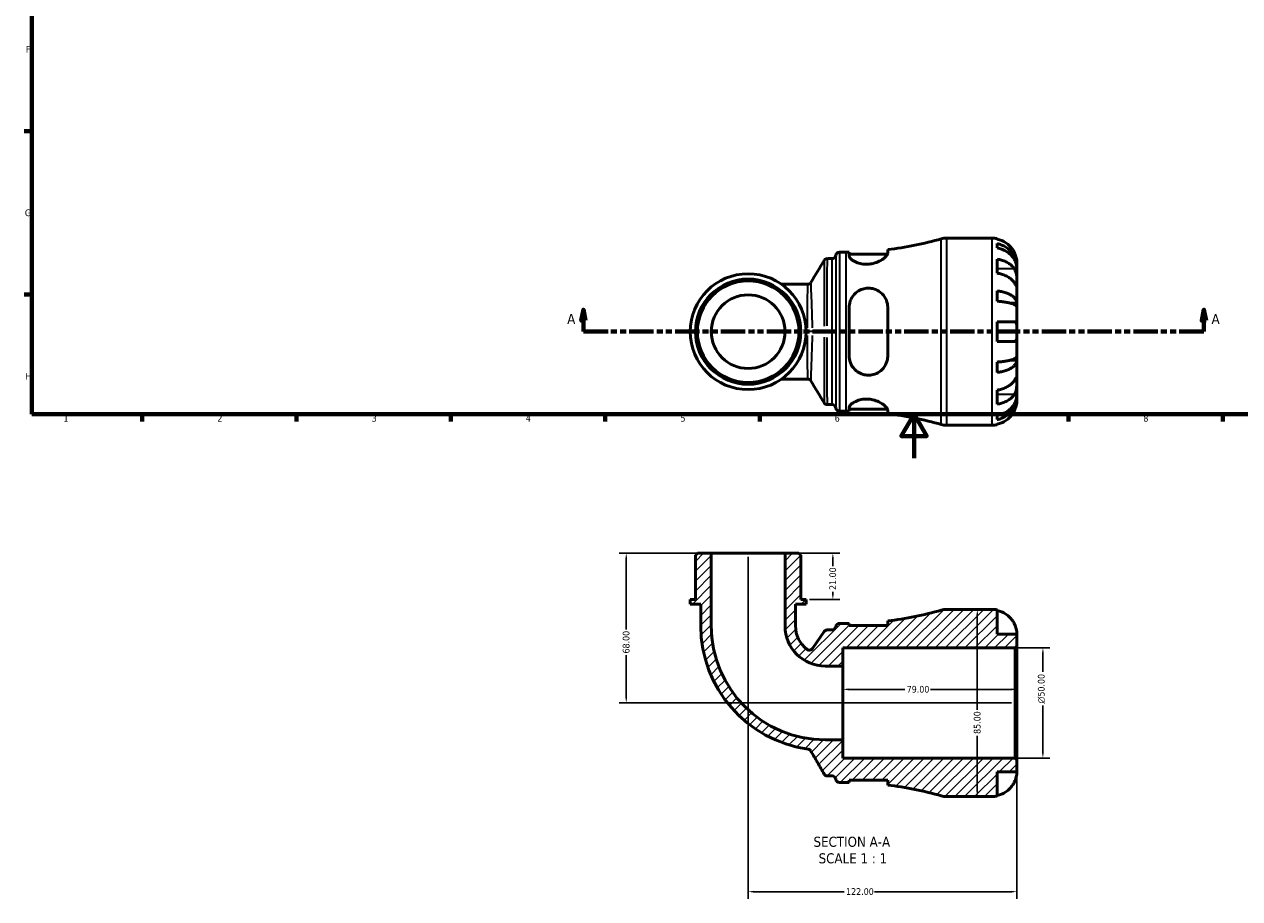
# Model space of a CAD drawing. Header units: millimetres. Extents: x 0 to 902, y -200 to 594.
# Tile 1 of 5: x 17 to 568, y -200 to 197. Entities that reach past the tile are written whole.
import ezdxf

# ---------------------------------------------------------------- set-up
doc = ezdxf.new("R2010")
doc.units = ezdxf.units.MM
doc.linetypes.add('DOUBLE_DASH_CHAIN', pattern=[1.2403, 0.6614, -0.0827, 0.1654, -0.0827, 0.1654, -0.0827])
for name, color, linetype, lineweight in [('Border (ANSI)', 7, 'Continuous', 70), ('Dimension (ANSI)', 7, 'Continuous', 25), ('Hatch (ANSI)', 7, 'Continuous', 18), ('Section Line (ANSI)', 7, 'DOUBLE_DASH_CHAIN', 70), ('Symbol (ANSI)', 7, 'Continuous', 25), ('Visible (ANSI)', 7, 'Continuous', 50), ('Visible Narrow (ANSI)', 7, 'Continuous', 35)]:
    doc.layers.add(name, color=color, linetype=linetype, lineweight=lineweight)
doc.styles.add('Label Text (ANSI)', font='tahoma.ttf')
doc.styles.add('Note Text (ANSI)', font='tahoma.ttf')
doc.dimstyles.new('Default - mm (ANSI)', dxfattribs={"dimtxt": 3.048, "dimasz": 2.5, "dimexe": 3.175, "dimexo": 1.6002, "dimgap": 0.8, "dimtad": 0, "dimtoh": 1, "dimrnd": 1e-08, "dimzin": 4, "dimdsep": 46, "dimtxsty": 'Note Text (ANSI)', "dimcen": 0.09, "dimdle": 10, "dimclrd": 256, "dimclre": 256, "dimclrt": 230, "dimadec": 1, "dimazin": 1, "dimtfac": 1, "dimtofl": 0, "dimtmove": 0, "dimatfit": 3, "dimfxl": 1, "dimtolj": 1, "dimtzin": 4, "dimlwd": -1, "dimlwe": -1, "dimarcsym": 0})

# ---------------------------------------------------------------- blocks, each defined once
blk = doc.blocks.new('Borders Default Border')
at = {"layer": 'Border (ANSI)'}
for p, q in [((20, 148.5), (16.55, 148.5)), ((20, 74.25), (16.55, 74.25)), ((70.08, 20), (70.08, 16.55)), ((140.17, 20), (140.17, 16.55)), ((210.25, 20), (210.25, 16.55)), ((280.33, 20), (280.33, 16.55)), ((350.42, 20), (350.42, 16.55)), ((490.58, 20), (490.58, 16.55)), ((560.67, 20), (560.67, 16.55))]:
    blk.add_line(p, q, dxfattribs=at)
at = {"layer": 'Border (ANSI)', "flags": 128}
for points in [[(20, 20), (20, 574), (821, 574), (821, 20), (20, 20)], [(420.5, 0), (420.5, 20), (414.73, 10), (426.27, 10), (420.5, 20)]]:
    blk.add_lwpolyline(points, dxfattribs=at)
at = {"layer": 'Border (ANSI)', "color": 230, "true_color": 0xff0080, "char_height": 3.05, "attachment_point": 7, "style": 'Note Text (ANSI)'}
for s, insert in [('F', (17.29, 184.1)), ('G', (16.81, 109.79)), ('H', (16.97, 35.6)), ('1', (34.35, 16.55)), ('2', (104.2, 16.55)), ('3', (174.26, 16.49)), ('4', (244.23, 16.55)), ('5', (314.48, 16.49)), ('6', (384.49, 16.49)), ('7', (454.6, 16.55)), ('8', (524.63, 16.48))]:
    blk.add_mtext(s, dxfattribs=dict(at, insert=insert))
blk = doc.blocks.new('2dTransSection0')
at = {"layer": 'Section Line (ANSI)', "linetype": 'Continuous'}
for p, q in [((270.38, 67.4), (269.38, 62.4)), ((270.38, 62.4), (270.38, 67.4)), ((271.38, 62.4), (270.38, 67.4)), ((552.1, 67.4), (551.1, 62.4)), ((552.1, 62.4), (552.1, 67.4)), ((553.1, 62.4), (552.1, 67.4)), ((269.38, 62.4), (271.38, 62.4)), ((270.38, 57.4), (270.38, 62.4)), ((551.1, 62.4), (553.1, 62.4)), ((552.1, 57.4), (552.1, 62.4)), ((270.38, 57.4), (281.59, 57.4)), ((540.89, 57.4), (552.1, 57.4))]:
    blk.add_line(p, q, dxfattribs=at)
at = {"layer": 'Section Line (ANSI)', "linetype": 'DOUBLE_DASH_CHAIN', "ltscale": 16.776981}
blk.add_line((270.38, 57.4), (552.1, 57.4), dxfattribs=at)
at = {"layer": 'Section Line (ANSI)', "linetype": 'Continuous', "flags": 128}
for points in [[(271.38, 62.4), (270.38, 67.4), (269.38, 62.4), (271.38, 62.4)], [(553.1, 62.4), (552.1, 67.4), (551.1, 62.4), (553.1, 62.4)]]:
    blk.add_lwpolyline(points, dxfattribs=at)
at = {"layer": 'Section Line (ANSI)'}
for points in [[(271.38, 62.4), (270.38, 67.4), (269.38, 62.4), (271.38, 62.4)], [(553.1, 62.4), (552.1, 67.4), (551.1, 62.4), (553.1, 62.4)]]:
    blk.add_solid(points, dxfattribs=at)
at = {"layer": 'Section Line (ANSI)', "char_height": 4.57, "attachment_point": 7, "style": 'Label Text (ANSI)'}
for insert in [(263.02, 60.9), (555.57, 60.9)]:
    blk.add_mtext('A', dxfattribs=dict(at, insert=insert))
blk = doc.blocks.new('*D7')
at = {"layer": 'Defpoints', "color": 0, "transparency": 16777216}
for p in [(466.34, -86.2), (479.01, -86.2), (466.34, -136.2)]:
    blk.add_point(p, dxfattribs=at)
at = {"layer": 'Dimension (ANSI)', "transparency": 16777216}
for p, q in [((467.94, -86.2), (482.19, -86.2)), ((479.01, -88.7), (479.01, -97.13)), ((479.01, -133.7), (479.01, -112.28)), ((467.94, -136.2), (482.19, -136.2))]:
    blk.add_line(p, q, dxfattribs=at)
for points in [[(478.6, -88.7), (479.43, -88.7), (479.01, -86.2)], [(478.6, -133.7), (479.43, -133.7), (479.01, -136.2)]]:
    blk.add_solid(points, dxfattribs=at)
at = {"layer": 'Dimension (ANSI)', "color": 230, "true_color": 0xff0080, "transparency": 16777216, "insert": (476.72, -111.48), "char_height": 3.048, "attachment_point": 1, "rotation": 90, "style": 'Note Text (ANSI)'}
blk.add_mtext('\\A1;\\fAIGDT|b0|i0;\\H3.0480;\\ln\\fTahoma|b0|i0;\\H3.0480;50.00', dxfattribs=at)
blk = doc.blocks.new('*D8')
at = {"layer": 'Defpoints', "color": 0, "transparency": 16777216}
for p in [(388.19, -105.03), (388.19, -111.2), (467.19, -111.2)]:
    blk.add_point(p, dxfattribs=at)
at = {"layer": 'Dimension (ANSI)', "transparency": 16777216}
for p, q in [((390.69, -105.03), (416.37, -105.03)), ((464.69, -105.03), (428.02, -105.03))]:
    blk.add_line(p, q, dxfattribs=at)
for points in [[(390.69, -104.61), (390.69, -105.45), (388.19, -105.03)], [(464.69, -104.61), (464.69, -105.45), (467.19, -105.03)]]:
    blk.add_solid(points, dxfattribs=at)
at = {"layer": 'Dimension (ANSI)', "color": 230, "true_color": 0xff0080, "transparency": 16777216, "insert": (417.17, -103.44), "char_height": 3.048, "attachment_point": 1, "style": 'Note Text (ANSI)'}
blk.add_mtext('\\A1;79.00', dxfattribs=at)
blk = doc.blocks.new('*D9')
at = {"layer": 'Defpoints', "color": 0, "transparency": 16777216}
for p in [(449.23, -68.7), (449.23, -153.7), (449.23, -153.7)]:
    blk.add_point(p, dxfattribs=at)
at = {"layer": 'Dimension (ANSI)', "transparency": 16777216}
for p, q in [((449.23, -71.2), (449.23, -114.35)), ((449.23, -151.2), (449.23, -126.05))]:
    blk.add_line(p, q, dxfattribs=at)
for points in [[(448.81, -71.2), (449.64, -71.2), (449.23, -68.7)], [(448.81, -151.2), (449.64, -151.2), (449.23, -153.7)]]:
    blk.add_solid(points, dxfattribs=at)
at = {"layer": 'Dimension (ANSI)', "color": 230, "true_color": 0xff0080, "transparency": 16777216, "insert": (447.63, -125.25), "char_height": 3.048, "attachment_point": 1, "rotation": 90, "style": 'Note Text (ANSI)'}
blk.add_mtext('\\A1;85.00', dxfattribs=at)
blk = doc.blocks.new('*D10')
at = {"layer": 'Defpoints', "color": 0, "transparency": 16777216}
for p in [(361.92, -43.2), (371.49, -64.2), (383.65, -64.2)]:
    blk.add_point(p, dxfattribs=at)
at = {"layer": 'Dimension (ANSI)', "transparency": 16777216}
for p, q in [((363.52, -43.2), (386.83, -43.2)), ((383.65, -45.7), (383.65, -49.08)), ((373.09, -64.2), (386.83, -64.2)), ((383.65, -61.7), (383.65, -60.71))]:
    blk.add_line(p, q, dxfattribs=at)
for points in [[(383.23, -45.7), (384.07, -45.7), (383.65, -43.2)], [(383.23, -61.7), (384.07, -61.7), (383.65, -64.2)]]:
    blk.add_solid(points, dxfattribs=at)
at = {"layer": 'Dimension (ANSI)', "color": 230, "true_color": 0xff0080, "transparency": 16777216, "insert": (382.06, -59.91), "char_height": 3.048, "attachment_point": 1, "rotation": 90, "style": 'Note Text (ANSI)'}
blk.add_mtext('\\A1;21.00', dxfattribs=at)
blk = doc.blocks.new('*D11')
at = {"layer": 'Defpoints', "color": 0, "transparency": 16777216}
for p in [(328.46, -43.2), (289.84, -111.2), (466.34, -111.2)]:
    blk.add_point(p, dxfattribs=at)
at = {"layer": 'Dimension (ANSI)', "transparency": 16777216}
for p, q in [((326.86, -43.2), (286.67, -43.2)), ((289.84, -45.7), (289.84, -77.86)), ((289.84, -108.7), (289.84, -89.54)), ((464.74, -111.2), (286.67, -111.2))]:
    blk.add_line(p, q, dxfattribs=at)
for points in [[(289.43, -45.7), (290.26, -45.7), (289.84, -43.2)], [(289.43, -108.7), (290.26, -108.7), (289.84, -111.2)]]:
    blk.add_solid(points, dxfattribs=at)
at = {"layer": 'Dimension (ANSI)', "color": 230, "true_color": 0xff0080, "transparency": 16777216, "insert": (288.25, -88.74), "char_height": 3.048, "attachment_point": 1, "rotation": 90, "style": 'Note Text (ANSI)'}
blk.add_mtext('\\A1;68.00', dxfattribs=at)
blk = doc.blocks.new('*D12')
at = {"layer": 'Defpoints', "color": 0, "transparency": 16777216}
for p in [(345.19, -43.2), (467.19, -137.05), (345.19, -196.9)]:
    blk.add_point(p, dxfattribs=at)
at = {"layer": 'Dimension (ANSI)', "transparency": 16777216}
for p, q in [((345.19, -44.8), (345.19, -200.08)), ((467.19, -138.65), (467.19, -200.08)), ((347.69, -196.9), (388.85, -196.9)), ((464.69, -196.9), (402.53, -196.9))]:
    blk.add_line(p, q, dxfattribs=at)
for points in [[(347.69, -196.48), (347.69, -197.32), (345.19, -196.9)], [(464.69, -196.48), (464.69, -197.32), (467.19, -196.9)]]:
    blk.add_solid(points, dxfattribs=at)
at = {"layer": 'Dimension (ANSI)', "color": 230, "true_color": 0xff0080, "transparency": 16777216, "insert": (389.65, -195.31), "char_height": 3.048, "attachment_point": 1, "style": 'Note Text (ANSI)'}
blk.add_mtext('\\A1;122.00', dxfattribs=at)

msp = doc.modelspace()

# ---------------------------------------------------------------- hatches: boundary and pattern name
at = {"layer": 'Hatch (ANSI)'}
h = msp.add_hatch(dxfattribs=at)
h.set_pattern_fill('ANSI31', color=256, scale=25.4, style=0)
h.set_pattern_definition([(45, (0, 0), (-2.245064, 2.245064), [])])
edge = h.paths.add_edge_path()
edge.add_ellipse((435.219, -145.204), major_axis=(-2.334, -8.173), ratio=1, start_angle=0, end_angle=15.93493)
edge.add_line((435.219, -153.704), (455.943, -153.704))
edge.add_ellipse((455.943, -142.454), major_axis=(0, -11.25), ratio=1, start_angle=0, end_angle=11.53696)
edge.add_line((458.193, -153.477), (458.193, -142.454))
edge.add_line((458.193, -142.454), (467.193, -142.454))
edge.add_line((467.193, -142.454), (467.193, -137.054))
edge.add_line((467.193, -137.054), (466.343, -136.204))
edge.add_line((466.343, -136.204), (388.193, -136.204))
edge.add_line((388.193, -136.204), (388.193, -127.935))
edge.add_line((388.193, -127.935), (380.191, -127.935))
edge.add_ellipse((380.191, -76.206), major_axis=(0, -51.729), ratio=1, start_angle=270, end_angle=360, ccw=False)
edge.add_line((328.462, -76.206), (328.462, -43.204))
edge.add_line((328.462, -43.204), (322.142, -43.204))
edge.add_line((322.142, -43.204), (321.292, -44.054))
edge.add_line((321.292, -44.054), (321.292, -64.204))
edge.add_line((321.292, -64.204), (318.902, -64.204))
edge.add_line((318.902, -64.204), (318.902, -66.304))
edge.add_line((318.902, -66.304), (323.682, -66.304))
edge.add_line((323.682, -66.304), (323.682, -76.206))
edge.add_ellipse((380.191, -76.206), major_axis=(-56.509, 0), ratio=1, start_angle=0, end_angle=82.0789)
edge.add_spline(control_points=[(372.403, -132.176), (372.549, -132.196), (372.692, -132.236), (372.964, -132.35), (373.092, -132.424), (373.384, -132.65), (373.531, -132.818), (373.641, -133.01)], knot_values=[-0.1548536, -0.1548536, -0.1548536, -0.1548536, -0.1106316, -0.1106316, -0.0664096, -0.0664096, 0, 0, 0, 0], degree=3, periodic=0)
edge.add_line((373.641, -133.01), (379.7, -143.504))
edge.add_spline(control_points=[(379.7, -143.504), (379.794, -143.666), (379.913, -143.811), (380.194, -144.057), (380.354, -144.156), (380.732, -144.311), (380.951, -144.354), (381.172, -144.354)], knot_values=[-0.1784834, -0.1784834, -0.1784834, -0.1784834, -0.1224465, -0.1224465, -0.0664096, -0.0664096, 0, 0, 0, 0], degree=3, periodic=0)
edge.add_line((381.172, -144.354), (383.258, -144.354))
edge.add_ellipse((383.258, -146.054), major_axis=(0, 1.7), ratio=1, start_angle=277.18076, end_angle=360, ccw=False)
edge.add_ellipse((386.631, -145.629), major_axis=(-1.687, -0.213), ratio=1, start_angle=0, end_angle=82.81924)
edge.add_line((386.631, -147.329), (389.671, -147.329))
edge.add_ellipse((389.671, -304.733), major_axis=(0, 157.404), ratio=1, start_angle=359.49585, end_angle=360, ccw=False)
edge.add_line((391.056, -147.335), (391.056, -146.329))
edge.add_line((391.056, -146.329), (408.556, -146.329))
edge.add_line((408.556, -146.329), (408.556, -148.466))
edge.add_ellipse((389.671, -304.733), major_axis=(18.885, 156.267), ratio=1, start_angle=350.95591, end_angle=360, ccw=False)
edge = h.paths.add_edge_path()
edge.add_ellipse((435.219, -77.204), major_axis=(0, 8.5), ratio=1, start_angle=0, end_angle=15.93493)
edge.add_ellipse((389.671, 82.325), major_axis=(43.214, -151.355), ratio=1, start_angle=350.95591, end_angle=360, ccw=False)
edge.add_line((408.556, -73.942), (408.556, -76.079))
edge.add_line((408.556, -76.079), (391.056, -76.079))
edge.add_line((391.056, -76.079), (391.056, -75.073))
edge.add_ellipse((389.671, 82.325), major_axis=(1.385, -157.398), ratio=1, start_angle=359.49585, end_angle=360, ccw=False)
edge.add_line((389.671, -75.079), (386.631, -75.079))
edge.add_ellipse((386.631, -76.779), major_axis=(0, 1.7), ratio=1, start_angle=0, end_angle=82.81924)
edge.add_ellipse((383.258, -76.354), major_axis=(1.687, -0.213), ratio=1, start_angle=277.18076, end_angle=360, ccw=False)
edge.add_line((383.258, -78.054), (381.086, -78.054))
edge.add_ellipse((381.086, -79.754), major_axis=(0, 1.7), ratio=1, start_angle=0, end_angle=55.55118)
edge.add_line((379.684, -78.792), (374.396, -86.502))
edge.add_ellipse((372.994, -85.54), major_axis=(1.402, -0.962), ratio=1, start_angle=266.81459, end_angle=360, ccw=False)
edge.add_ellipse((380.191, -76.206), major_axis=(-8.235, -10.68), ratio=1, start_angle=307.63424, end_angle=360, ccw=False)
edge.add_line((366.705, -76.206), (366.705, -66.304))
edge.add_line((366.705, -66.304), (371.485, -66.304))
edge.add_line((371.485, -66.304), (371.485, -64.204))
edge.add_line((371.485, -64.204), (369.095, -64.204))
edge.add_line((369.095, -64.204), (369.095, -44.054))
edge.add_line((369.095, -44.054), (368.245, -43.204))
edge.add_line((368.245, -43.204), (361.924, -43.204))
edge.add_line((361.924, -43.204), (361.924, -76.206))
edge.add_ellipse((380.191, -76.206), major_axis=(-18.266, 0), ratio=1, start_angle=0, end_angle=90)
edge.add_line((380.191, -94.473), (388.193, -94.473))
edge.add_line((388.193, -94.473), (388.193, -86.204))
edge.add_line((388.193, -86.204), (466.343, -86.204))
edge.add_line((466.343, -86.204), (467.193, -85.354))
edge.add_line((467.193, -85.354), (467.193, -79.954))
edge.add_line((467.193, -79.954), (458.193, -79.954))
edge.add_line((458.193, -79.954), (458.193, -68.931))
edge.add_ellipse((455.943, -79.954), major_axis=(2.25, 11.023), ratio=1, start_angle=0, end_angle=11.53696)
edge.add_line((455.943, -68.704), (435.219, -68.704))

# ---------------------------------------------------------------- linework, layer by layer
at = {"layer": 'Visible (ANSI)'}
for p, q in [((435.219, 99.901), (455.943, 99.901)), ((458.193, 99.674), (458.193, 99.433)), ((408.556, 93.002), (408.556, 94.663)), ((458.193, 97.358), (458.193, 95.413)), ((381.154, 90.551), (383.258, 90.551)), ((386.631, 93.526), (389.671, 93.526)), ((391.056, 93.532), (391.056, 91.817)), ((391.056, 92.526), (408.444, 92.526)), ((458.193, 90.304), (458.193, 83.94)), ((467.193, 86.64), (467.193, 88.651)), ((467.193, 86.64), (467.159, 86.64)), ((467.193, 85.875), (467.193, 86.64)), ((467.193, 79.498), (467.193, 85.875)), ((372.248, 78.912), (360.31, 78.912)), ((467.193, 70.278), (467.193, 79.498)), ((458.193, 75.896), (458.193, 71.202)), ((391.056, 68.401), (391.056, 46.401)), ((408.556, 46.401), (408.556, 68.401)), ((467.193, 70.278), (464.465, 70.278)), ((467.193, 68.43), (467.193, 70.278)), ((467.193, 57.401), (467.193, 68.43)), ((458.193, 61.901), (458.193, 52.901)), ((467.193, 46.372), (467.193, 57.401)), ((467.193, 44.524), (464.465, 44.524)), ((467.193, 44.524), (467.193, 46.372)), ((467.193, 35.304), (467.193, 44.524)), ((458.193, 43.6), (458.193, 38.906)), ((360.31, 35.89), (372.248, 35.89)), ((467.193, 28.927), (467.193, 35.304)), ((458.193, 30.861), (458.193, 24.498)), ((467.193, 28.162), (467.159, 28.162)), ((467.193, 28.162), (467.193, 28.927)), ((467.193, 26.151), (467.193, 28.162)), ((381.154, 24.251), (383.258, 24.251)), ((391.056, 22.985), (391.056, 21.27)), ((391.056, 22.276), (408.444, 22.276)), ((386.631, 21.276), (389.671, 21.276)), ((408.556, 20.139), (408.556, 21.8)), ((458.193, 19.389), (458.193, 17.444)), ((435.219, 14.901), (455.943, 14.901)), ((458.193, 15.368), (458.193, 15.128)), ((322.142, -43.204), (321.292, -44.054)), ((321.292, -44.054), (321.292, -64.204)), ((328.462, -43.204), (322.142, -43.204)), ((328.462, -76.206), (328.462, -43.204)), ((361.924, -43.204), (328.462, -43.204)), ((368.245, -43.204), (361.924, -43.204)), ((361.924, -43.204), (361.924, -76.206)), ((369.095, -44.054), (368.245, -43.204)), ((369.095, -64.204), (369.095, -44.054)), ((321.292, -64.204), (318.902, -64.204)), ((318.902, -64.204), (318.902, -66.304)), ((371.485, -64.204), (369.095, -64.204)), ((371.485, -66.304), (371.485, -64.204)), ((318.902, -66.304), (323.682, -66.304)), ((323.682, -66.304), (323.682, -76.206)), ((366.705, -76.206), (366.705, -66.304)), ((366.705, -66.304), (371.485, -66.304)), ((455.943, -68.704), (435.219, -68.704)), ((458.193, -79.954), (458.193, -68.931)), ((389.671, -75.079), (386.631, -75.079)), ((391.056, -76.079), (391.056, -75.073)), ((408.556, -76.079), (391.056, -76.079)), ((408.556, -73.942), (408.556, -76.079)), ((379.684, -78.792), (374.396, -86.502)), ((383.258, -78.054), (381.086, -78.054)), ((467.193, -79.954), (458.193, -79.954)), ((467.193, -85.354), (467.193, -79.954)), ((388.193, -94.473), (388.193, -86.204)), ((388.193, -86.204), (466.343, -86.204)), ((466.343, -86.204), (467.193, -85.354)), ((466.343, -86.204), (466.343, -136.204)), ((467.193, -137.054), (467.193, -85.354)), ((380.191, -94.473), (388.193, -94.473)), ((388.193, -127.935), (388.193, -94.473)), ((388.193, -127.935), (380.191, -127.935)), ((388.193, -136.204), (388.193, -127.935)), ((466.343, -136.204), (388.193, -136.204)), ((467.193, -137.054), (466.343, -136.204)), ((467.193, -142.454), (467.193, -137.054)), ((458.193, -153.477), (458.193, -142.454)), ((458.193, -142.454), (467.193, -142.454)), ((381.172, -144.354), (383.258, -144.354)), ((386.631, -147.329), (389.671, -147.329)), ((391.056, -147.335), (391.056, -146.329)), ((391.056, -146.329), (408.556, -146.329)), ((408.556, -146.329), (408.556, -148.466)), ((435.219, -153.704), (455.943, -153.704))]:
    msp.add_line(p, q, dxfattribs=at)
for radius in [26.292, 23.901, 23.052, 16.731]:
    msp.add_circle((345.193, 57.401), radius, dxfattribs=at)
for centre, radius, start, end in [((389.671, 250.93), 157.404, 276.89084, 285.93493), ((435.219, 91.401), 8.5, 90, 105.93493), ((455.943, 88.651), 11.25, 78.46304, 90), ((383.258, 92.251), 1.7, 270, 352.81924), ((386.631, 91.826), 1.7, 90, 172.81924), ((389.671, 250.93), 157.404, 270, 270.50415), ((383.258, 22.551), 1.7, 7.18076, 90), ((386.631, 22.976), 1.7, 187.18076, 270), ((389.671, -136.128), 157.404, 89.49585, 90), ((389.671, -136.128), 157.404, 74.06507, 83.10916), ((435.219, 23.401), 8.5, 254.06507, 270), ((455.943, 26.151), 11.25, 270, 281.53696), ((389.671, 82.325), 157.404, 276.89084, 285.93493), ((435.219, -77.204), 8.5, 90, 105.93493), ((455.943, -79.954), 11.25, 78.46304, 90), ((380.191, -76.206), 56.509, 180, 262.0789), ((380.191, -76.206), 51.729, 180, 270), ((380.191, -76.206), 18.266, 180, 270), ((380.191, -76.206), 13.486, 180, 232.36576), ((383.258, -76.354), 1.7, 270, 352.81924), ((386.631, -76.779), 1.7, 90, 172.81924), ((389.671, 82.325), 157.404, 270, 270.50415), ((381.086, -79.754), 1.7, 90, 145.55118), ((372.994, -85.54), 1.7, 232.36576, 325.55118), ((383.258, -146.054), 1.7, 7.18076, 90), ((386.631, -145.629), 1.7, 187.18076, 270), ((389.671, -304.733), 157.404, 89.49585, 90), ((389.671, -304.733), 157.404, 74.06507, 83.10916), ((435.219, -145.204), 8.5, 254.06507, 270), ((455.943, -142.454), 11.25, 270, 281.53696)]:
    msp.add_arc(centre, radius, start, end, dxfattribs=at)
for points, knots in [([(466.126, 93.151), (465.893, 93.651), (465.61, 94.159), (464.868, 95.276), (464.379, 95.864), (463.396, 96.851), (462.812, 97.34), (461.554, 98.184), (460.88, 98.539), (459.616, 99.064), (458.913, 99.286), (458.193, 99.433)], [5.50227189, 5.50227189, 5.50227189, 5.50227189, 5.66172607, 5.66172607, 5.87111315, 5.87111315, 6.07951382, 6.07951382, 6.28791448, 6.28791448, 6.49007585, 6.49007585, 6.49007585, 6.49007585]), ([(458.193, 97.358), (458.915, 97.215), (459.619, 96.999), (460.884, 96.491), (461.558, 96.148), (462.817, 95.333), (463.401, 94.86), (464.384, 93.907), (464.872, 93.338), (465.714, 92.115), (466.068, 91.46), (466.601, 90.212), (466.828, 89.503), (467.125, 88.056), (467.193, 87.317), (467.193, 86.64)], [0.2134337, 0.2134337, 0.2134337, 0.2134337, 0.41601, 0.41601, 0.6243485, 0.6243485, 0.832687, 0.832687, 1.0415719, 1.0415719, 1.2504568, 1.2504568, 1.4601279, 1.4601279, 1.6697991, 1.6697991, 1.6697991, 1.6697991]), ([(467.193, 85.875), (467.193, 86.477), (467.125, 87.135), (466.828, 88.423), (466.601, 89.053), (466.068, 90.164), (465.714, 90.747), (464.872, 91.836), (464.384, 92.342), (463.401, 93.19), (462.817, 93.611), (461.558, 94.337), (460.884, 94.642), (459.619, 95.094), (458.915, 95.286), (458.193, 95.413)], [5.0161165, 5.0161165, 5.0161165, 5.0161165, 5.2257877, 5.2257877, 5.4354588, 5.4354588, 5.6443437, 5.6443437, 5.8532286, 5.8532286, 6.0615671, 6.0615671, 6.2699056, 6.2699056, 6.472482, 6.472482, 6.472482, 6.472482]), ([(381.154, 90.551), (380.973, 90.551), (380.793, 90.52), (380.472, 90.418), (380.335, 90.346), (380.113, 90.201), (380.028, 90.128), (379.891, 89.993), (379.84, 89.932), (379.757, 89.822), (379.725, 89.774), (379.698, 89.729), (379.697, 89.727), (379.696, 89.725)], [6.2831827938, 6.2831827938, 6.2831827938, 6.2831827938, 6.2834760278, 6.2834760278, 6.2837822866, 6.2837822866, 6.2840885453, 6.2840885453, 6.284394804, 6.284394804, 6.2847010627, 6.2847010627, 6.2847140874, 6.2847140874, 6.2847140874, 6.2847140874]), ([(408.556, 93.002), (408.556, 92.832), (408.504, 92.643), (408.18, 91.985), (407.72, 91.459), (406.449, 90.405), (405.649, 89.877), (403.88, 88.999), (402.941, 88.637), (401.173, 88.196), (400.394, 88.072), (398.847, 87.979), (398.103, 88.004), (396.486, 88.205), (395.653, 88.413), (393.919, 89.029), (393.093, 89.477), (391.812, 90.409), (391.369, 90.895), (391.095, 91.502), (391.056, 91.664), (391.056, 91.817)], [-3.1136676, -3.1136676, -3.1136676, -3.1136676, -2.9396666, -2.9396666, -2.5546266, -2.5546266, -2.1850693, -2.1850693, -1.8598019, -1.8598019, -1.62051, -1.62051, -1.393016, -1.393016, -1.1100651, -1.1100651, -0.7359404, -0.7359404, -0.3490752, -0.3490752, -0.1980274, -0.1980274, -0.1980274, -0.1980274]), ([(458.193, 90.304), (458.913, 90.2), (459.616, 90.043), (460.88, 89.672), (461.554, 89.421), (462.812, 88.824), (463.396, 88.478), (464.379, 87.781), (464.868, 87.364), (465.61, 86.575), (465.893, 86.216), (466.126, 85.862)], [0.21343841, 0.21343841, 0.21343841, 0.21343841, 0.41559978, 0.41559978, 0.62400044, 0.62400044, 0.8324011, 0.8324011, 1.04178819, 1.04178819, 1.20124236, 1.20124236, 1.20124236, 1.20124236]), ([(467.193, 88.651), (467.193, 88.651), (467.194, 88.705), (467.19, 88.927), (467.185, 89.106), (467.142, 89.65), (467.096, 90.049), (466.942, 90.816), (466.863, 91.142), (466.685, 91.741), (466.596, 92.006), (466.391, 92.553), (466.273, 92.832), (466.14, 93.122), (466.133, 93.137), (466.126, 93.151)], [-3.12621297, -3.12621297, -3.12621297, -3.12621297, -3.00592131, -3.00592131, -2.87295675, -2.87295675, -2.69789372, -2.69789372, -2.58338701, -2.58338701, -2.49547573, -2.49547573, -2.40310236, -2.40310236, -2.39831682, -2.39831682, -2.39831682, -2.39831682]), ([(466.126, 79.498), (465.893, 79.852), (465.61, 80.211), (464.868, 81), (464.379, 81.417), (463.396, 82.114), (462.812, 82.46), (461.554, 83.057), (460.88, 83.308), (459.616, 83.679), (458.913, 83.836), (458.193, 83.94)], [5.50227189, 5.50227189, 5.50227189, 5.50227189, 5.66172607, 5.66172607, 5.87111315, 5.87111315, 6.07951382, 6.07951382, 6.28791448, 6.28791448, 6.49007585, 6.49007585, 6.49007585, 6.49007585]), ([(466.126, 85.862), (466.185, 85.773), (466.242, 85.679), (466.418, 85.362), (466.528, 85.122), (466.728, 84.588), (466.814, 84.294), (466.988, 83.547), (467.057, 83.087), (467.158, 82.055), (467.178, 81.494), (467.196, 80.419), (467.193, 79.919), (467.193, 79.498)], [-0.72474413, -0.72474413, -0.72474413, -0.72474413, -0.68292689, -0.68292689, -0.58946764, -0.58946764, -0.49014387, -0.49014387, -0.34933517, -0.34933517, -0.17856496, -0.17856496, 0, 0, 0, 0]), ([(373.704, 79.736), (373.677, 79.692), (373.646, 79.643), (373.562, 79.533), (373.511, 79.471), (373.375, 79.337), (373.291, 79.264), (373.072, 79.12), (372.936, 79.049), (372.617, 78.944), (372.433, 78.912), (372.248, 78.912)], [1.543986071, 1.543986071, 1.543986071, 1.543986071, 1.546218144, 1.546218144, 1.548450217, 1.548450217, 1.55068229, 1.55068229, 1.552914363, 1.552914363, 1.555146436, 1.555146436, 1.555146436, 1.555146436]), ([(467.193, 79.498), (467.193, 79.257), (467.194, 79.044), (467.192, 78.67), (467.189, 78.516), (467.168, 78.25), (467.143, 78.176), (467.043, 78.184), (466.971, 78.26), (466.792, 78.499), (466.704, 78.627), (466.501, 78.93), (466.388, 79.101), (466.219, 79.358), (466.173, 79.427), (466.126, 79.498)], [0, 0, 0, 0, 0.10230486, 0.10230486, 0.2116531, 0.2116531, 0.35868741, 0.35868741, 0.49861539, 0.49861539, 0.59613895, 0.59613895, 0.69034298, 0.69034298, 0.72355027, 0.72355027, 0.72355027, 0.72355027]), ([(391.056, 68.401), (391.056, 68.84), (391.089, 69.277), (391.326, 70.845), (391.718, 71.927), (392.911, 73.919), (393.733, 74.817), (395.475, 76.059), (396.317, 76.481), (397.947, 76.984), (398.694, 77.113), (400.237, 77.175), (401.009, 77.102), (402.755, 76.703), (403.681, 76.307), (405.568, 75.106), (406.461, 74.215), (407.762, 72.218), (408.203, 71.129), (408.508, 69.453), (408.556, 68.929), (408.556, 68.401)], [-3.0803238, -3.0803238, -3.0803238, -3.0803238, -2.9414548, -2.9414548, -2.5759594, -2.5759594, -2.1920208, -2.1920208, -1.9027028, -1.9027028, -1.6738983, -1.6738983, -1.4376404, -1.4376404, -1.1211587, -1.1211587, -0.7129091, -0.7129091, -0.3342881, -0.3342881, -0.1674409, -0.1674409, -0.1674409, -0.1674409]), ([(458.193, 75.896), (458.915, 75.821), (459.619, 75.708), (460.884, 75.442), (461.558, 75.262), (462.817, 74.834), (463.401, 74.587), (464.384, 74.087), (464.872, 73.789), (465.714, 73.148), (466.068, 72.804), (466.601, 72.15), (466.828, 71.779), (467.125, 71.02), (467.193, 70.632), (467.193, 70.278)], [0.2134337, 0.2134337, 0.2134337, 0.2134337, 0.41601, 0.41601, 0.6243485, 0.6243485, 0.832687, 0.832687, 1.0415719, 1.0415719, 1.2504568, 1.2504568, 1.4601279, 1.4601279, 1.6697991, 1.6697991, 1.6697991, 1.6697991]), ([(467.193, 68.43), (467.193, 68.605), (467.125, 68.796), (466.828, 69.17), (466.601, 69.354), (466.068, 69.676), (465.714, 69.846), (464.872, 70.162), (464.384, 70.309), (463.401, 70.556), (462.817, 70.678), (461.558, 70.889), (460.884, 70.977), (459.619, 71.109), (458.915, 71.165), (458.193, 71.202)], [5.0161165, 5.0161165, 5.0161165, 5.0161165, 5.2257877, 5.2257877, 5.4354588, 5.4354588, 5.6443437, 5.6443437, 5.8532286, 5.8532286, 6.0615671, 6.0615671, 6.2699056, 6.2699056, 6.472482, 6.472482, 6.472482, 6.472482]), ([(458.193, 61.901), (458.913, 61.901), (459.616, 61.901), (460.88, 61.901), (461.554, 61.901), (462.812, 61.901), (463.396, 61.901), (464.379, 61.901), (464.868, 61.901), (465.61, 61.901), (465.893, 61.901), (466.126, 61.901)], [0.21343841, 0.21343841, 0.21343841, 0.21343841, 0.41559978, 0.41559978, 0.62400044, 0.62400044, 0.8324011, 0.8324011, 1.04178819, 1.04178819, 1.20124236, 1.20124236, 1.20124236, 1.20124236]), ([(466.126, 61.901), (466.224, 61.901), (466.315, 61.886), (466.485, 61.826), (466.562, 61.782), (466.721, 61.644), (466.797, 61.544), (466.979, 61.193), (467.056, 60.892), (467.158, 60.123), (467.178, 59.651), (467.196, 58.585), (467.193, 57.997), (467.193, 57.401)], [-0.72877811, -0.72877811, -0.72877811, -0.72877811, -0.65864576, -0.65864576, -0.58948737, -0.58948737, -0.50282865, -0.50282865, -0.34782332, -0.34782332, -0.17870564, -0.17870564, 0, 0, 0, 0]), ([(467.193, 57.401), (467.193, 56.982), (467.194, 56.566), (467.189, 55.677), (467.182, 55.216), (467.13, 54.427), (467.089, 54.096), (466.959, 53.579), (466.878, 53.384), (466.707, 53.145), (466.632, 53.072), (466.472, 52.969), (466.39, 52.936), (466.245, 52.907), (466.187, 52.901), (466.126, 52.901)], [0, 0, 0, 0, 0.1255823, 0.1255823, 0.27758688, 0.27758688, 0.41565829, 0.41565829, 0.53558864, 0.53558864, 0.6106285, 0.6106285, 0.67830711, 0.67830711, 0.7205994, 0.7205994, 0.7205994, 0.7205994]), ([(466.126, 52.901), (465.893, 52.901), (465.61, 52.901), (464.868, 52.901), (464.379, 52.901), (463.396, 52.901), (462.812, 52.901), (461.554, 52.901), (460.88, 52.901), (459.616, 52.901), (458.913, 52.901), (458.193, 52.901)], [5.50227189, 5.50227189, 5.50227189, 5.50227189, 5.66172607, 5.66172607, 5.87111315, 5.87111315, 6.07951382, 6.07951382, 6.28791448, 6.28791448, 6.49007585, 6.49007585, 6.49007585, 6.49007585]), ([(408.556, 46.401), (408.556, 45.851), (408.504, 45.306), (408.18, 43.594), (407.72, 42.492), (406.449, 40.598), (405.649, 39.79), (403.88, 38.593), (402.941, 38.165), (401.173, 37.724), (400.394, 37.635), (398.847, 37.671), (398.103, 37.786), (396.486, 38.252), (395.653, 38.647), (393.919, 39.819), (393.093, 40.67), (391.812, 42.647), (391.369, 43.783), (391.095, 45.449), (391.056, 45.924), (391.056, 46.401)], [-3.1136676, -3.1136676, -3.1136676, -3.1136676, -2.9396666, -2.9396666, -2.5546266, -2.5546266, -2.1850693, -2.1850693, -1.8598019, -1.8598019, -1.62051, -1.62051, -1.393016, -1.393016, -1.1100651, -1.1100651, -0.7359404, -0.7359404, -0.3490752, -0.3490752, -0.1980274, -0.1980274, -0.1980274, -0.1980274]), ([(458.193, 43.6), (458.915, 43.637), (459.619, 43.693), (460.884, 43.824), (461.558, 43.913), (462.817, 44.124), (463.401, 44.246), (464.384, 44.493), (464.872, 44.64), (465.714, 44.956), (466.068, 45.126), (466.601, 45.448), (466.828, 45.632), (467.125, 46.006), (467.193, 46.197), (467.193, 46.372)], [0.2134337, 0.2134337, 0.2134337, 0.2134337, 0.41601, 0.41601, 0.6243485, 0.6243485, 0.832687, 0.832687, 1.0415719, 1.0415719, 1.2504568, 1.2504568, 1.4601279, 1.4601279, 1.6697991, 1.6697991, 1.6697991, 1.6697991]), ([(467.193, 44.524), (467.193, 44.17), (467.125, 43.782), (466.828, 43.023), (466.601, 42.652), (466.068, 41.998), (465.714, 41.654), (464.872, 41.013), (464.384, 40.715), (463.401, 40.215), (462.817, 39.967), (461.558, 39.54), (460.884, 39.36), (459.619, 39.094), (458.915, 38.981), (458.193, 38.906)], [5.0161165, 5.0161165, 5.0161165, 5.0161165, 5.2257877, 5.2257877, 5.4354588, 5.4354588, 5.6443437, 5.6443437, 5.8532286, 5.8532286, 6.0615671, 6.0615671, 6.2699056, 6.2699056, 6.472482, 6.472482, 6.472482, 6.472482]), ([(372.248, 35.89), (372.43, 35.89), (372.612, 35.859), (372.93, 35.756), (373.066, 35.685), (373.287, 35.541), (373.372, 35.468), (373.509, 35.333), (373.56, 35.272), (373.644, 35.161), (373.676, 35.112), (373.703, 35.068), (373.703, 35.067), (373.704, 35.066)], [-1.555141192, -1.555141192, -1.555141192, -1.555141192, -1.552941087, -1.552941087, -1.550708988, -1.550708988, -1.548476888, -1.548476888, -1.546244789, -1.546244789, -1.54401269, -1.54401269, -1.543980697, -1.543980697, -1.543980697, -1.543980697]), ([(458.193, 30.861), (458.913, 30.966), (459.616, 31.123), (460.88, 31.494), (461.554, 31.745), (462.812, 32.342), (463.396, 32.688), (464.379, 33.385), (464.868, 33.801), (465.61, 34.591), (465.893, 34.95), (466.126, 35.304)], [0.21343841, 0.21343841, 0.21343841, 0.21343841, 0.41559978, 0.41559978, 0.62400044, 0.62400044, 0.8324011, 0.8324011, 1.04178819, 1.04178819, 1.20124236, 1.20124236, 1.20124236, 1.20124236]), ([(466.126, 35.304), (466.185, 35.393), (466.242, 35.479), (466.418, 35.747), (466.528, 35.913), (466.728, 36.209), (466.814, 36.335), (466.988, 36.561), (467.057, 36.628), (467.158, 36.614), (467.178, 36.5), (467.196, 36.058), (467.193, 35.725), (467.193, 35.304)], [-0.72474413, -0.72474413, -0.72474413, -0.72474413, -0.68292689, -0.68292689, -0.58946764, -0.58946764, -0.49014387, -0.49014387, -0.34933517, -0.34933517, -0.17856496, -0.17856496, 0, 0, 0, 0]), ([(467.193, 35.304), (467.193, 35.063), (467.194, 34.795), (467.192, 34.197), (467.189, 33.865), (467.168, 33.054), (467.143, 32.568), (467.043, 31.617), (466.971, 31.162), (466.792, 30.428), (466.704, 30.142), (466.501, 29.617), (466.388, 29.378), (466.219, 29.085), (466.173, 29.011), (466.126, 28.94)], [0, 0, 0, 0, 0.10230486, 0.10230486, 0.2116531, 0.2116531, 0.35868741, 0.35868741, 0.49861539, 0.49861539, 0.59613895, 0.59613895, 0.69034298, 0.69034298, 0.72355027, 0.72355027, 0.72355027, 0.72355027]), ([(466.126, 28.94), (465.893, 28.586), (465.61, 28.227), (464.868, 27.437), (464.379, 27.021), (463.396, 26.324), (462.812, 25.978), (461.554, 25.381), (460.88, 25.13), (459.616, 24.759), (458.913, 24.602), (458.193, 24.498)], [5.50227189, 5.50227189, 5.50227189, 5.50227189, 5.66172607, 5.66172607, 5.87111315, 5.87111315, 6.07951382, 6.07951382, 6.28791448, 6.28791448, 6.49007585, 6.49007585, 6.49007585, 6.49007585]), ([(458.193, 19.389), (458.915, 19.516), (459.619, 19.708), (460.884, 20.16), (461.558, 20.465), (462.817, 21.191), (463.401, 21.612), (464.384, 22.46), (464.872, 22.966), (465.714, 24.054), (466.068, 24.637), (466.601, 25.749), (466.828, 26.379), (467.125, 27.667), (467.193, 28.325), (467.193, 28.927)], [0.2134337, 0.2134337, 0.2134337, 0.2134337, 0.41601, 0.41601, 0.6243485, 0.6243485, 0.832687, 0.832687, 1.0415719, 1.0415719, 1.2504568, 1.2504568, 1.4601279, 1.4601279, 1.6697991, 1.6697991, 1.6697991, 1.6697991]), ([(467.193, 28.162), (467.193, 27.485), (467.125, 26.746), (466.828, 25.299), (466.601, 24.59), (466.068, 23.342), (465.714, 22.687), (464.872, 21.463), (464.384, 20.895), (463.401, 19.942), (462.817, 19.469), (461.558, 18.654), (460.884, 18.311), (459.619, 17.803), (458.915, 17.587), (458.193, 17.444)], [5.0161165, 5.0161165, 5.0161165, 5.0161165, 5.2257877, 5.2257877, 5.4354588, 5.4354588, 5.6443437, 5.6443437, 5.8532286, 5.8532286, 6.0615671, 6.0615671, 6.2699056, 6.2699056, 6.472482, 6.472482, 6.472482, 6.472482]), ([(379.696, 25.077), (379.721, 25.034), (379.753, 24.986), (379.834, 24.878), (379.884, 24.817), (380.017, 24.683), (380.101, 24.61), (380.318, 24.465), (380.454, 24.393), (380.777, 24.285), (380.965, 24.251), (381.154, 24.251)], [3.1400740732, 3.1400740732, 3.1400740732, 3.1400740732, 3.140380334, 3.140380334, 3.1406865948, 3.1406865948, 3.1409928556, 3.1409928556, 3.1412991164, 3.1412991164, 3.1416053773, 3.1416053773, 3.1416053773, 3.1416053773]), ([(391.056, 22.985), (391.056, 23.125), (391.089, 23.274), (391.326, 23.84), (391.718, 24.295), (392.911, 25.217), (393.733, 25.685), (395.475, 26.339), (396.317, 26.563), (397.947, 26.787), (398.694, 26.822), (400.237, 26.748), (401.009, 26.635), (402.755, 26.224), (403.681, 25.883), (405.568, 24.985), (406.461, 24.397), (407.762, 23.298), (408.203, 22.783), (408.508, 22.144), (408.556, 21.963), (408.556, 21.8)], [-3.0803238, -3.0803238, -3.0803238, -3.0803238, -2.9414548, -2.9414548, -2.5759594, -2.5759594, -2.1920208, -2.1920208, -1.9027028, -1.9027028, -1.6738983, -1.6738983, -1.4376404, -1.4376404, -1.1211587, -1.1211587, -0.7129091, -0.7129091, -0.3342881, -0.3342881, -0.1674409, -0.1674409, -0.1674409, -0.1674409]), ([(466.126, 21.651), (466.199, 21.806), (466.268, 21.962), (466.443, 22.383), (466.542, 22.646), (466.729, 23.198), (466.812, 23.482), (466.987, 24.169), (467.057, 24.548), (467.158, 25.272), (467.178, 25.586), (467.196, 26.033), (467.193, 26.151), (467.193, 26.151)], [-0.71968867, -0.71968867, -0.71968867, -0.71968867, -0.66913349, -0.66913349, -0.58448293, -0.58448293, -0.49008499, -0.49008499, -0.34765985, -0.34765985, -0.17827673, -0.17827673, 0, 0, 0, 0]), ([(458.193, 15.368), (458.913, 15.516), (459.616, 15.738), (460.88, 16.263), (461.554, 16.618), (462.812, 17.462), (463.396, 17.951), (464.379, 18.937), (464.868, 19.526), (465.61, 20.642), (465.893, 21.151), (466.126, 21.651)], [0.21343841, 0.21343841, 0.21343841, 0.21343841, 0.41559978, 0.41559978, 0.62400044, 0.62400044, 0.8324011, 0.8324011, 1.04178819, 1.04178819, 1.20124236, 1.20124236, 1.20124236, 1.20124236]), ([(458.193, -69.171), (458.913, -69.319), (459.616, -69.541), (460.88, -70.066), (461.554, -70.421), (462.812, -71.265), (463.396, -71.754), (464.379, -72.74), (464.868, -73.329), (465.61, -74.445), (465.893, -74.954), (466.126, -75.454)], [0.21343841, 0.21343841, 0.21343841, 0.21343841, 0.41559978, 0.41559978, 0.62400044, 0.62400044, 0.8324011, 0.8324011, 1.04178819, 1.04178819, 1.20124236, 1.20124236, 1.20124236, 1.20124236]), ([(466.126, -75.454), (466.224, -75.663), (466.315, -75.874), (466.485, -76.297), (466.562, -76.506), (466.721, -76.976), (466.797, -77.233), (466.979, -77.928), (467.056, -78.339), (467.158, -79.08), (467.178, -79.391), (467.196, -79.836), (467.193, -79.954), (467.193, -79.954)], [-0.72877811, -0.72877811, -0.72877811, -0.72877811, -0.65864576, -0.65864576, -0.58948737, -0.58948737, -0.50282865, -0.50282865, -0.34782332, -0.34782332, -0.17870564, -0.17870564, 0, 0, 0, 0]), ([(372.403, -132.176), (372.549, -132.196), (372.692, -132.236), (372.964, -132.35), (373.092, -132.424), (373.384, -132.65), (373.531, -132.818), (373.641, -133.01)], [-0.15485361, -0.15485361, -0.15485361, -0.15485361, -0.11063159, -0.11063159, -0.06640956, -0.06640956, 0, 0, 0, 0]), ([(373.641, -133.01), (374.663, -134.78), (375.685, -136.549), (377.704, -140.047), (378.702, -141.776), (379.7, -143.504)], [-1.3098962, -1.3098962, -1.3098962, -1.3098962, -0.6968604, -0.6968604, -0.0981495, -0.0981495, -0.0981495, -0.0981495]), ([(467.193, -142.454), (467.193, -142.454), (467.194, -142.507), (467.19, -142.73), (467.185, -142.909), (467.142, -143.453), (467.096, -143.852), (466.942, -144.619), (466.863, -144.945), (466.685, -145.544), (466.596, -145.809), (466.391, -146.356), (466.273, -146.635), (466.14, -146.925), (466.133, -146.94), (466.126, -146.954)], [-3.12621297, -3.12621297, -3.12621297, -3.12621297, -3.00592131, -3.00592131, -2.87295675, -2.87295675, -2.69789372, -2.69789372, -2.58338701, -2.58338701, -2.49547573, -2.49547573, -2.40310236, -2.40310236, -2.39831682, -2.39831682, -2.39831682, -2.39831682]), ([(379.7, -143.504), (379.794, -143.666), (379.913, -143.811), (380.194, -144.057), (380.354, -144.156), (380.732, -144.311), (380.951, -144.354), (381.172, -144.354)], [-0.17848341, -0.17848341, -0.17848341, -0.17848341, -0.12244649, -0.12244649, -0.06640956, -0.06640956, 0, 0, 0, 0]), ([(466.126, -146.954), (465.893, -147.454), (465.61, -147.962), (464.868, -149.079), (464.379, -149.667), (463.396, -150.654), (462.812, -151.143), (461.554, -151.987), (460.88, -152.341), (459.616, -152.867), (458.913, -153.089), (458.193, -153.236)], [5.50227189, 5.50227189, 5.50227189, 5.50227189, 5.66172607, 5.66172607, 5.87111315, 5.87111315, 6.07951382, 6.07951382, 6.28791448, 6.28791448, 6.49007585, 6.49007585, 6.49007585, 6.49007585])]:
    msp.add_open_spline(points, degree=3, knots=knots, dxfattribs=at)
for points in [[(373.704, 79.736), (375.703, 83.064), (377.699, 86.394), (379.696, 89.725)], [(379.696, 25.077), (377.699, 28.408), (375.703, 31.738), (373.704, 35.066)], [(408.444, -76.079), (408.518, -75.907), (408.556, -75.748), (408.556, -75.603)], [(408.556, -146.805), (408.556, -146.66), (408.518, -146.5), (408.444, -146.329)]]:
    msp.add_open_spline(points, degree=3, dxfattribs=at)
at = {"layer": 'Visible Narrow (ANSI)'}
for p, q in [((435.219, 99.378), (435.219, 15.424)), ((455.943, 15.424), (455.943, 99.378)), ((432.885, 15.747), (432.885, 99.055)), ((383.258, 24.659), (383.258, 90.143)), ((384.944, 91.612), (384.944, 23.19)), ((386.631, 93.081), (386.631, 21.721)), ((389.671, 21.721), (389.671, 93.081)), ((465.73, 85.862), (458.59, 85.862)), ((374.313, 57.401), (372.069, 57.401)), ((379.42, 57.401), (374.66, 57.401)), ((379.733, 57.401), (381.004, 57.401)), ((465.73, 28.94), (458.59, 28.94))]:
    msp.add_line(p, q, dxfattribs=at)
for points, knots in [([(379.695, 89.623), (379.694, 89.317), (379.693, 88.323), (379.691, 84.545), (379.689, 81.298), (379.687, 73.553), (379.685, 69.159), (379.685, 63.015), (379.685, 61.483), (379.684, 59.942)], [6.3631775, 6.3631775, 6.3631775, 6.3631775, 6.7213081, 6.7213081, 7.1924769, 7.1924769, 7.6324688, 7.6324688, 7.7755183, 7.7755183, 7.7755183, 7.7755183]), ([(381.087, 60.002), (381.087, 61.577), (381.088, 63.143), (381.095, 69.428), (381.104, 73.929), (381.122, 81.873), (381.131, 85.211), (381.143, 89.106), (381.148, 90.133), (381.152, 90.447)], [-7.7754417, -7.7754417, -7.7754417, -7.7754417, -7.6324688, -7.6324688, -7.1924769, -7.1924769, -6.7213081, -6.7213081, -6.3617227, -6.3617227, -6.3617227, -6.3617227]), ([(372.229, 78.846), (372.196, 78.612), (372.156, 77.759), (372.074, 74.987), (372.031, 73.066), (371.976, 68.809), (371.962, 66.586), (371.955, 62.564), (371.955, 60.861), (371.956, 59.135)], [1.6344687, 1.6344687, 1.6344687, 1.6344687, 2.0526576, 2.0526576, 2.4726205, 2.4726205, 2.8247417, 2.8247417, 3.0622703, 3.0622703, 3.0622703, 3.0622703]), ([(374.387, 59.208), (374.369, 60.989), (374.328, 62.747), (374.198, 66.907), (374.103, 69.211), (373.933, 73.633), (373.864, 75.634), (373.767, 78.538), (373.737, 79.432), (373.715, 79.675), (373.715, 79.679), (373.715, 79.682)], [-3.0617123, -3.0617123, -3.0617123, -3.0617123, -2.8247417, -2.8247417, -2.4726205, -2.4726205, -2.0526576, -2.0526576, -1.6309094, -1.6309094, -1.6238664, -1.6238664, -1.6238664, -1.6238664]), ([(371.956, 55.666), (371.955, 54.543), (371.955, 53.43), (371.957, 50.245), (371.962, 48.25), (371.993, 44.342), (372.021, 42.484), (372.091, 39.094), (372.133, 37.693), (372.192, 36.38), (372.211, 36.082), (372.229, 35.957)], [-3.0622701, -3.0622701, -3.0622701, -3.0622701, -2.9078071, -2.9078071, -2.6092501, -2.6092501, -2.2659266, -2.2659266, -1.8575792, -1.8575792, -1.6344638, -1.6344638, -1.6344638, -1.6344638]), ([(373.715, 35.121), (373.726, 35.241), (373.741, 35.56), (373.792, 36.955), (373.838, 38.417), (373.963, 41.946), (374.038, 43.877), (374.193, 47.93), (374.272, 49.997), (374.355, 53.289), (374.376, 54.437), (374.387, 55.594)], [1.6238613, 1.6238613, 1.6238613, 1.6238613, 1.8575792, 1.8575792, 2.2659266, 2.2659266, 2.6092501, 2.6092501, 2.9078071, 2.9078071, 3.0617121, 3.0617121, 3.0617121, 3.0617121]), ([(379.684, 54.86), (379.685, 52.276), (379.685, 49.717), (379.686, 43.07), (379.687, 39.175), (379.69, 32.547), (379.691, 29.838), (379.694, 26.427), (379.694, 25.475), (379.695, 25.178)], [1.6492602, 1.6492602, 1.6492602, 1.6492602, 1.8891365, 1.8891365, 2.2976062, 2.2976062, 2.7127782, 2.7127782, 3.0616102, 3.0616102, 3.0616102, 3.0616102]), ([(381.152, 24.354), (381.148, 24.659), (381.144, 25.643), (381.132, 29.16), (381.124, 31.945), (381.108, 38.747), (381.1, 42.739), (381.09, 49.542), (381.088, 52.159), (381.087, 54.8)], [-3.0630649, -3.0630649, -3.0630649, -3.0630649, -2.7127782, -2.7127782, -2.2976062, -2.2976062, -1.8891365, -1.8891365, -1.6493368, -1.6493368, -1.6493368, -1.6493368])]:
    msp.add_open_spline(points, degree=3, knots=knots, dxfattribs=at)

# ---------------------------------------------------------------- block references
msp.add_blockref('Borders Default Border', (0, 0))
at = {"layer": 'Section Line (ANSI)'}
msp.add_blockref('2dTransSection0', (0, 0), dxfattribs=at)

# ---------------------------------------------------------------- texts
at = {"layer": 'Symbol (ANSI)', "char_height": 4.572, "attachment_point": 7, "style": 'Label Text (ANSI)'}
for s, insert in [('SECTION A-A', (374.86, -176.596)), ('SCALE 1 : 1', (377.179, -184.109))]:
    msp.add_mtext(s, dxfattribs=dict(at, insert=insert))

# ---------------------------------------------------------------- dimensions: what is measured, and where the dimension line sits
at = {"layer": 'Dimension (ANSI)'}
for base, p1, p2, angle, override, picture, middle in [((289.842, -111.204), (328.462, -43.204), (466.343, -111.204), 90, {"dimtoh": 0, "dimdec": 2, "dimtp": 0, "dimtm": 0, "dimtdec": 2, "dimatfit": 1}, '*D11', (289.842, -83.704)), ((345.193, -196.901), (467.193, -137.054), (345.193, -43.204), 180, {"dimtoh": 0, "dimdec": 2, "dimtp": 0, "dimtm": 0, "dimtdec": 2, "dimatfit": 1}, '*D12', (395.693, -196.901)), ((383.651, -64.204), (361.924, -43.204), (371.485, -64.204), 90, {"dimtoh": 0, "dimdec": 2, "dimtp": 0, "dimtm": 0, "dimtdec": 2, "dimatfit": 1}, '*D10', (383.651, -54.895)), ((449.226, -153.704), (449.226, -68.704), (449.226, -153.704), 90, {"dimtoh": 0, "dimdec": 2, "dimse1": 1, "dimse2": 1, "dimtp": 0, "dimtm": 0, "dimtdec": 2, "dimatfit": 1}, '*D9', (449.226, -120.204)), ((388.193, -105.031), (467.193, -111.204), (388.193, -111.204), 180, {"dimtoh": 0, "dimdec": 2, "dimse1": 1, "dimse2": 1, "dimtp": 0, "dimtm": 0, "dimtdec": 2, "dimatfit": 1}, '*D8', (422.193, -105.031))]:
    dim = msp.add_linear_dim(base=base, p1=p1, p2=p2, angle=angle, dimstyle='Default - mm (ANSI)', override=override, dxfattribs=at)
    dim.commit()
    dim.dimension.update_dxf_attribs({"geometry": picture, "text_midpoint": middle, "dimtype": 160})
dim = msp.add_linear_dim(base=(479.014, -86.204), p1=(466.343, -136.204), p2=(466.343, -86.204), angle=90, text='\\fAIGDT|b0|i0;\\H3.0480;\\ln\\fTahoma|b0|i0;\\H3.0480;<>', dimstyle='Default - mm (ANSI)', override={"dimtoh": 0, "dimdec": 2, "dimtp": 0, "dimtm": 0, "dimtdec": 2, "dimatfit": 1}, dxfattribs=at)
dim.commit()
dim.dimension.update_dxf_attribs({"geometry": '*D7', "text_midpoint": (479.014, -104.704), "dimtype": 160})

doc.saveas('drawing.dxf')
